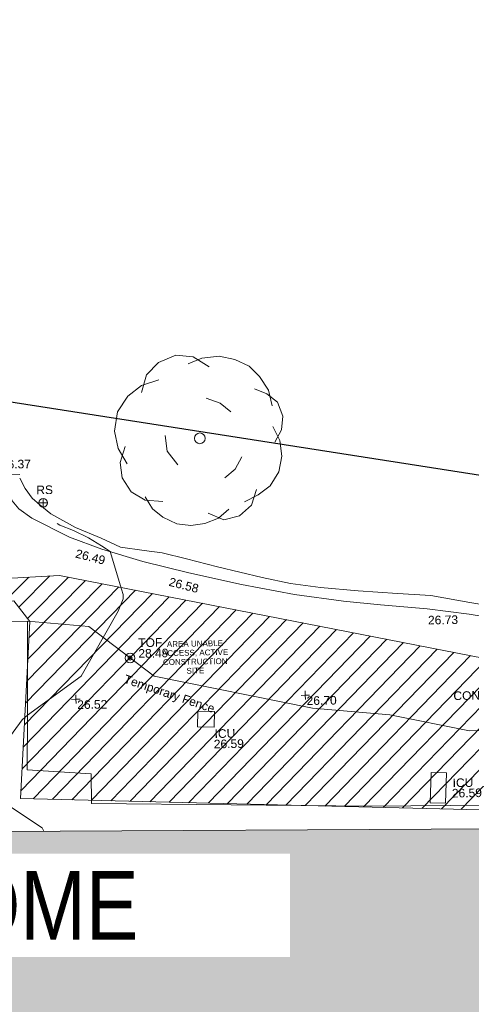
# Model space of a CAD drawing. Header units: millimetres. Extents: x -290717 to 520720, y -103372 to 287762.
# Tile 180 of 256: x -128838 to -109149, y 239118 to 282025. Entities that reach past the tile are written whole.
import ezdxf

# ---------------------------------------------------------------- set-up
doc = ezdxf.new("R2010")
doc.units = ezdxf.units.MM
doc.linetypes.add('IMPORT-UG_ELEC_STREET LIGHTING_QLB2 _2_', pattern=[2700, 1500, -300.0000000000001, 0, -250, 150, -300.0000000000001, 0, -200])
for name, color, linetype, lineweight, true_color in [('00__TOPO__TOP_OF_FENCE_SYMBOL', 7, 'Continuous', 9, 0x666666), ('00_TOPO_FENCE_2D', 7, 'Continuous', 9, 0x3f7f4f), ('00_TOPO_FURN_SIGN', 7, 'Continuous', 9, 0x666666), ('00_TOPO_SERV_IC', 5, 'Continuous', 9, 0x0000ff), ('00_TOPO_TOP_OF_FENCE', 7, 'Continuous', 9, 0x666666), ('00_TOPO_TREE', 7, 'Continuous', 9, 0x666666), ('00_TOPO_VEGETATION', 7, 'Continuous', 9, 0x52a552), ('00_TOPO_WALL_2D', 7, 'Continuous', 9, 0x7c00a5), ('00_UAV_LEVEL_SPOT', 7, 'Continuous', 9, 0x666666), ('01_DTM_CONTOUR_MNR', 7, 'Continuous', 9, 0xa5a552), ('12333-PUM-2D-U-0001-C01 - Rev2_REVIT IMPORT_dwg', 7, 'Continuous', 9, 0x767676), ('A_RHA_Line', 7, 'Continuous', 9, 0x00a600), ('PUM-SURVEY BOUNDARY_EXTENT', 190, 'Continuous', 25, 0x7f00ff), ('PUM-UNABLE TO SURVEY', 190, 'Continuous', 9, 0x7f00ff)]:
    doc.layers.add(name, color=color, linetype=linetype, lineweight=lineweight, true_color=true_color)
for name, color, linetype, lineweight in [('00_TOPO_BUILDING_UNDER_CONSTRUCTION', 7, 'Continuous', 9), ('00_TOPO_ROAD_EDGE', 7, 'Continuous', 9), ('00_TOPO_SURVEY_TEXT', 7, 'Continuous', 9), ('A_RHA_Detail', 7, 'Continuous', 9), ('A_RHA_Text', 7, 'Continuous', 9)]:
    doc.layers.add(name, color=color, linetype=linetype, lineweight=lineweight)
doc.styles.add('Arial Narrow', font='ARIALN.TTF', dxfattribs={"height": 3000})
doc.styles.add('Arial_1', font='arial.ttf', dxfattribs={"height": 250})
doc.styles.add('Swis721 Lt BT_2', font='swissl.ttf', dxfattribs={"height": 375})

# ---------------------------------------------------------------- blocks, each defined once
blk = doc.blocks.new('12333-PUM-2D-U-0001-C01 - Rev2_REVIT IMPORT_dwg_CONIFEROUS_TREE_3-2077283-Site Location Plan Existing')
at = {"layer": '00_TOPO_TREE', "color": 254, "true_color": 0xcccccc, "flags": 128}
for points in [[(533783096.7986371, 725823321.8239334), (533783324.1984195, 725824079.8232077), (533783854.7979116, 725824610.4226999), (533784612.7971861, 725824913.6224096), (533785370.7964604, 725824837.8224821), (533786052.9958074, 725824383.0229175)], [(533785143.3966781, 725824534.6227725), (533785749.7960975, 725824762.0225548), (533786507.7953721, 725824837.8224821), (533787189.994719, 725824686.2226273), (533787796.3941385, 725824383.0229175), (533788251.1937032, 725823928.2233528), (533788630.1933404, 725823321.8239334), (533788781.7931952, 725822639.6245863)], [(533782414.5992903, 725820214.0269082), (533782035.5996531, 725820896.2262552), (533781883.999798, 725821654.2255296), (533782035.5996531, 725822488.0247314), (533782490.3992176, 725823170.2240784), (533783096.7986371, 725823625.0236429), (533783854.7979116, 725823852.4234253)], [(533788023.7939209, 725823397.6238608), (533788554.3934131, 725823170.2240784), (533789009.1929776, 725822791.2244413), (533789236.5927599, 725822184.8250217), (533789160.7928324, 725821578.4256023), (533788857.5931228, 725821047.82611)], [(533785901.3959526, 725823018.6242235), (533786507.7953721, 725822791.2244413), (533786962.5949366, 725822412.224804)], [(533788781.7931952, 725821730.025457), (533789084.9929051, 725821123.6260376), (533789160.7928324, 725820441.4266905), (533789009.1929776, 725819759.2273434), (533788630.1933404, 725819152.827924), (533788099.5938483, 725818773.8282868), (533787493.1944288, 725818470.628577)], [(533784612.7971861, 725820138.2269806), (533784157.9976214, 725820744.6264004), (533784082.1976938, 725821426.8257471)], [(533783930.5978389, 725818546.4285045), (533783172.5985646, 725818622.2284319), (533782566.1991451, 725819001.2280692), (533782187.1995078, 725819607.6274886), (533782111.3995804, 725820289.8268356), (533782338.7993627, 725820972.0261825)], [(533787417.3945013, 725820441.4266905), (533787114.1947917, 725819910.8271984), (533786659.3952268, 725819531.8275611)], [(533786810.9950818, 725818167.4288672), (533786356.1955172, 725817788.42923), (533785749.7960975, 725817561.0294476), (533785143.3966781, 725817485.2295201), (533784536.9972586, 725817561.0294476), (533783930.5978389, 725817864.2291574), (533783475.7982743, 725818243.2287947), (533783172.5985646, 725818773.8282868)], [(533788023.7939209, 725819001.2280692), (533787796.3941385, 725818319.028722), (533787265.7946465, 725817864.2291574), (533786583.5952995, 725817712.6293027), (533785901.3959526, 725818015.8290123)]]:
    blk.add_lwpolyline(points, dxfattribs=at)
at = {"layer": '00_TOPO_TREE', "color": 254, "true_color": 0xcccccc}
blk.add_circle((533785598.1962427, 725821275.2258924), 233.8348129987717, dxfattribs=at)
blk = doc.blocks.new('12333-PUM-2D-U-0001-C01 - Rev2_REVIT IMPORT_dwg_MSL_RoadSign_SYM-2077193-Site Location Plan Existing')
at = {"layer": '00_TOPO_FURN_SIGN', "color": 254, "true_color": 0xcccccc}
for p, q in [((-500.2287617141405, 0), (499.7712382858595, 0)), ((-0.2287617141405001, -500.0000000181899), (-0.2287617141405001, 499.9999999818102))]:
    blk.add_line(p, q, dxfattribs=at)
blk.add_circle((-0.2287617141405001, 0), 500.0000000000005, dxfattribs=at)
blk = doc.blocks.new('12333-PUM-2D-U-0001-C01 - Rev2_REVIT IMPORT_dwg_MSL_Node_LineworkTOF-2077201-Site Location Plan Existing')
at = {"layer": '00__TOPO__TOP_OF_FENCE_SYMBOL', "color": 254, "true_color": 0xcccccc, "flags": 128}
for points in [[(165.3591892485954, 165.3591892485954), (0, 0), (-165.3591892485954, 165.3591892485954)], [(165.3591892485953, -165.3591892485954), (0, 0), (-165.3591892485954, -165.3591892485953)]]:
    blk.add_lwpolyline(points, dxfattribs=at)
at = {"layer": '00__TOPO__TOP_OF_FENCE_SYMBOL', "color": 254, "true_color": 0xcccccc}
for radius in [562.5594001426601, 233.853208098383]:
    blk.add_circle((0, 0), radius, dxfattribs=at)
blk = doc.blocks.new('12333-PUM-2D-U-0001-C01 - Rev2_REVIT IMPORT_dwg_UAV-2077255-Site Location Plan Existing')
at = {"layer": '00_UAV_LEVEL_SPOT', "color": 254, "true_color": 0xcccccc, "flags": 128}
for points in [[(0, -500.0000000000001), (0, 0), (-500.0000000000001, 0)], [(500.0000000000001, 0), (0, 0), (0, 500.0000000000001)]]:
    blk.add_lwpolyline(points, dxfattribs=at)
blk = doc.blocks.new('12333-PUM-2D-U-0001-C01 - Rev2_REVIT IMPORT_dwg_MGS62954_T2_Galway_ITM_3d_Rev1-2077680-Site Location Plan Existing')
at = {"layer": '00_TOPO_BUILDING_UNDER_CONSTRUCTION', "color": 254, "true_color": 0xcccccc, "flags": 128}
for points in [[(533753348.0402207, 725813556.090074), (533763126.4721197, 725813388.8852057), (533768893.0454202, 725813290.2805277), (533769107.6507362, 725813286.6109152), (533769128.3571914, 725811958.4912608), (533769949.6935448, 725811949.645325), (533773180.0461175, 725811914.8538643), (533773206.8982795, 725813378.0127835), (533777953.9632974, 725813434.1822563), (533777917.1773063, 725811640.9263531), (533777866.9854414, 725809194.156384), (533777821.1184989, 725806958.2192014)], [(533777821.1184989, 725806958.2192014), (533780612.0658804, 725806737.1720027), (533780593.6920791, 725805450.9121767), (533792778.0951399, 725805117.84461), (533797983.9410468, 725805068.9939666), (533804039.7209793, 725805012.1677079)]]:
    blk.add_lwpolyline(points, dxfattribs=at)
at = {"layer": '00_TOPO_FENCE_2D', "color": 254, "true_color": 0xcccccc, "flags": 128}
blk.add_lwpolyline([(533777953.9632974, 725813434.1822563), (533780616.7135362, 725813156.1232985), (533783421.3440192, 725810944.3339272), (533790303.2210388, 725809430.6881888), (533793670.8616384, 725809087.0408534), (533797121.8998185, 725808319.8399669), (533800578.4127405, 725808274.2084334), (533807657.1517496, 725807931.3661507), (533811093.552651, 725807687.5763478), (533817023.1783093, 725804890.3334746)], dxfattribs=at)
at = {"layer": '00_TOPO_ROAD_EDGE', "color": 254, "true_color": 0xcccccc, "flags": 128}
blk.add_lwpolyline([(533777051.5214421, 725819688.7350367), (533777370.0000001, 725818690.0000001), (533777650.0000001, 725818340), (533778210.0000001, 725817930.0000002), (533779840, 725817070), (533781240.0000001, 725816520.0000001), (533783020.0000001, 725815950.0000001), (533785020, 725815430.0000002), (533787300.0000001, 725814870), (533789610, 725814400.0000001), (533791740.0000001, 725814070.0000001), (533793340.0000001, 725813890.0000001), (533795370, 725813670.0000001), (533797210.0000001, 725813410.0000001), (533799010.0000001, 725813080.0000001)], dxfattribs=at)
at = {"layer": '00_TOPO_SERV_IC', "color": 254, "true_color": 0xcccccc, "flags": 128}
for points in [[(533785280.0000001, 725808710.0000001), (533786000.8019542, 725808679.1084878), (533786030.0000001, 725809360), (533785309.1980459, 725809390.8915124)], [(533795360.0000001, 725805220), (533795420.9634003, 725806540.8736719), (533796090, 725806510.0000001), (533796029.0365998, 725805189.1263282)]]:
    blk.add_lwpolyline(points, close=True, dxfattribs=at)
at = {"layer": '00_TOPO_VEGETATION', "color": 254, "true_color": 0xcccccc, "flags": 128}
blk.add_lwpolyline([(533777715.0597978, 725819674.037318), (533777950.0000001, 725819220), (533778240, 725818790), (533778569.7090834, 725818505.6259156), (533779040.0000001, 725818100), (533780110, 725817480.0000001), (533781220, 725817000), (533782060.0000002, 725816600), (533783080.0000001, 725816430.0000001), (533783870.0000001, 725816320.0000001), (533784920.0000001, 725816040.0000001), (533786270.0000001, 725815670), (533788210.0000001, 725815160.0000001), (533789440.0000001, 725814880), (533790740, 725814690.0000001), (533792390, 725814510.0000001), (533794090, 725814360.0000001), (533795550.0000001, 725814250), (533797240.0000001, 725813920.0000001), (533798960.0000001, 725813590)], dxfattribs=at)
at = {"layer": '00_TOPO_WALL_2D', "color": 254, "true_color": 0xcccccc, "flags": 128}
blk.add_lwpolyline([(533771387.8239682, 725819994.3440678), (533772726.54015, 725819944.4178611), (533775887.5702982, 725819878.4019449), (533777718.6881506, 725819837.8417345)], dxfattribs=at)
at = {"layer": '01_DTM_CONTOUR_MNR', "color": 254, "true_color": 0xcccccc, "flags": 128}
blk.add_lwpolyline([(533778502.1002504, 725804275.5289546), (533778430.0000002, 725804420), (533776982.925679, 725805430.3821759), (533776260.2277722, 725806711.5407071), (533776425.1421282, 725807560.7352487), (533777639.9384425, 725809138.5036631), (533777870.0000001, 725809340.0000002), (533780251.5624598, 725811009.2890908), (533781905.5518869, 725813811.9950539), (533782130.0000001, 725814340.0000001), (533782130.0466753, 725814529.7030141), (533782073.2835641, 725814760.7363778), (533781600, 725816410.0000001), (533781423.9719412, 725816537.9484823), (533781234.1333523, 725816660.7995431), (533780675.7376109, 725817027.6075127), (533780027.2969925, 725817354.4139515), (533779427.7471376, 725817600.7755605), (533779309.6541806, 725817671.2653553)], dxfattribs=at)
blk.add_blockref('12333-PUM-2D-U-0001-C01 - Rev2_REVIT IMPORT_dwg_CONIFEROUS_TREE_3-2077283-Site Location Plan Existing', (0, 0))
at = {"xscale": 0.375, "yscale": 0.375, "zscale": 0.375}
for name, p in [('12333-PUM-2D-U-0001-C01 - Rev2_REVIT IMPORT_dwg_MSL_RoadSign_SYM-2077193-Site Location Plan Existing', (533778719.2661753, 725818581.6226121)), ('12333-PUM-2D-U-0001-C01 - Rev2_REVIT IMPORT_dwg_MSL_Node_LineworkTOF-2077201-Site Location Plan Existing', (533782390.8911415, 725811756.9702927)), ('12333-PUM-2D-U-0001-C01 - Rev2_REVIT IMPORT_dwg_UAV-2077255-Site Location Plan Existing', (533780000.0000001, 725810000)), ('12333-PUM-2D-U-0001-C01 - Rev2_REVIT IMPORT_dwg_UAV-2077255-Site Location Plan Existing', (533790000.0000001, 725810000))]:
    blk.add_blockref(name, p, dxfattribs=at)
at = {"layer": '00_TOPO_FENCE_2D', "color": 251, "true_color": 0x666666, "insert": (533782195.8313906, 725811045.9428374), "char_height": 375, "width": 4753.645286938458, "attachment_point": 1, "rotation": 340.2691377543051, "line_spacing_factor": 1.005061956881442, "style": 'Swis721 Lt BT_2'}
blk.add_mtext('Temporary Fence', dxfattribs=at)
at = {"layer": '00_TOPO_FURN_SIGN', "insert": (533778429.4525908, 725819337.3267097), "char_height": 375, "width": 783.5679044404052, "attachment_point": 1, "line_spacing_factor": 1.005061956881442, "style": 'Swis721 Lt BT_2'}
blk.add_mtext('RS', dxfattribs=at)
at = {"layer": '00_TOPO_ROAD_EDGE', "color": 251, "true_color": 0x666666, "char_height": 375, "width": 1495.902363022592, "attachment_point": 1, "line_spacing_factor": 1.005061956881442, "style": 'Swis721 Lt BT_2'}
for s, insert in [('26.37', (533776904.1023918, 725820478.0897989)), ('26.73', (533795404.5362218, 725813366.1199654))]:
    blk.add_mtext(s, dxfattribs=dict(at, insert=insert))
at = {"layer": '00_TOPO_ROAD_EDGE', "color": 251, "true_color": 0x666666, "char_height": 375, "width": 1495.902363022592, "attachment_point": 1, "rotation": 344.7128612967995, "line_spacing_factor": 1.005061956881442, "style": 'Swis721 Lt BT_2'}
for s, insert in [('26.49', (533780156.1661895, 725816546.6793386)), ('26.58', (533784206.6102879, 725815243.5868677))]:
    blk.add_mtext(s, dxfattribs=dict(at, insert=insert))
at = {"layer": '00_TOPO_SERV_IC', "color": 251, "true_color": 0x666666, "char_height": 375, "attachment_point": 1, "line_spacing_factor": 1.005061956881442, "style": 'Swis721 Lt BT_2'}
for s, insert, width in [('ICU', (533786015.2315343, 725808583.6064016), 1021.012723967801), ('26.59', (533785973.1666133, 725808131.6642036), 1495.902363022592), ('ICU', (533796354.5845506, 725806259.8625637), 1021.012723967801), ('26.59', (533796312.5196297, 725805807.9203659), 1495.902363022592)]:
    blk.add_mtext(s, dxfattribs=dict(at, insert=insert, width=width))
at = {"layer": '00_TOPO_SURVEY_TEXT', "color": 251, "true_color": 0x666666, "insert": (533796454.5828624, 725810052.1644741), "char_height": 375, "width": 3286.236302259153, "attachment_point": 1, "line_spacing_factor": 1.005061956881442, "style": 'Swis721 Lt BT_2'}
blk.add_mtext('CONCRETE', dxfattribs=at)
at = {"layer": '00_TOPO_TOP_OF_FENCE', "char_height": 375, "attachment_point": 1, "line_spacing_factor": 1.005061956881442, "style": 'Swis721 Lt BT_2'}
for s, insert, width in [('TOF', (533782759.7624407, 725812601.7249515), 1163.479615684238), ('28.49', (533782754.4728901, 725812136.0821037), 1495.902363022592)]:
    blk.add_mtext(s, dxfattribs=dict(at, insert=insert, width=width))
at = {"layer": '00_UAV_LEVEL_SPOT', "char_height": 375, "width": 1495.902363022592, "attachment_point": 1, "line_spacing_factor": 1.005061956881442, "style": 'Swis721 Lt BT_2'}
for s, insert in [('26.52', (533780051.8765643, 725809949.1441547)), ('26.70', (533790051.8765643, 725809949.1441547))]:
    blk.add_mtext(s, dxfattribs=dict(at, insert=insert))
blk = doc.blocks.new('12333-PUM-2D-U-0001-C01 - Rev2_REVIT IMPORT_dwg-1620468-Site Location Plan Existing')
at = {"layer": 'PUM-UNABLE TO SURVEY', "true_color": 0xffffd4}
h = blk.add_hatch(dxfattribs=at)
h.set_pattern_fill('FP_12', style=0, pattern_type=2)
h.set_pattern_definition([(45, (-533641079.65, -725615854.3560001), (-441.9417382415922, 441.9417382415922), [])])
h.paths.add_polyline_path([(140970.3501529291, 120250.643821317), (146061.3501528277, 120366.6438213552), (148088.3501528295, 121467.6438213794), (149767.1471665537, 121400.7882925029), (149826.3501528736, 121708.6438213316), (151731.3501528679, 121403.8438213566), (151716.938901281, 121323.140812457), (153551.3057732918, 121250.0899514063), (153560.1501529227, 121480.0438213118), (155503.2501529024, 121480.0438213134), (155503.2501529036, 121172.3567455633), (157605.3501529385, 121088.6438213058), (157065.3501529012, 144482.6438213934), (175086.350152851, 144480.6438212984), (176746.3501528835, 146023.6438213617), (172843.7316528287, 147528.9658213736), (173338.673991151, 175796.3692980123), (140026.0186528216, 176401.9833213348), (140028.2829734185, 176531.7061614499), (138356.741365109, 176568.5343297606), (138112.5926718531, 163525.9954559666), (137857.9316529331, 148319.2853214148), (137827.9418640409, 148319.8087951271), (137797.2156320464, 146678.3983150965), (130049.3501528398, 146808.6438212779), (127301.3501529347, 145010.6438213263), (126845.3501529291, 124909.6438213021), (140019.3501529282, 124510.6438213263), (140924.4375823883, 120456.3089638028)])
h.paths.add_polyline_path([(142549.2501529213, 122013.4438213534), (141939.6501528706, 128109.4438213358), (145140.0501528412, 128414.2438213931), (145711.5501528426, 122318.2438213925), (143523.3984173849, 122107.3376299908)])
h.paths.add_polyline_path([(156227.1501528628, 122394.4438213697), (156227.150152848, 122799.1296352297), (149501.6245217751, 123012.8231277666), (149504.5046405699, 123177.825023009), (149445.3501529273, 122546.8438213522), (148264.2501528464, 122623.0438213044), (148378.5501528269, 123842.2438212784), (149559.6501529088, 123766.0438214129), (149517.103893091, 123312.217049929), (152873.83384327, 123055.7519301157), (156227.1501528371, 123099.0105069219), (156227.1501528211, 123537.4438213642), (157370.1501528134, 123537.4438213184), (157370.1501528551, 122394.4438213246), (156679.799187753, 122394.4438213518)])
h.paths.add_polyline_path([(135386.450152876, 126509.2438213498), (129290.4501528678, 126661.6438214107), (129366.6501529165, 129404.8438213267), (135462.6501529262, 129252.4438213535)])
h.paths.add_polyline_path([(133748.1501528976, 131005.0438212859), (130700.1501528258, 131309.8438213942), (131385.9501528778, 137405.8438214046), (134395.8501528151, 137101.0438213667), (133774.8328443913, 131256.1750353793)])
h.paths.add_polyline_path([(123791.3501529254, 148495.6438213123), (125962.8758490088, 148831.2361022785), (126057.9078146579, 154829.4881495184), (124252.3501529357, 176312.6438213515), (119637.3501528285, 179332.6438213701), (91445.3501529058, 180677.6438213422), (91482.35015291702, 179887.643821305), (123767.2119867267, 148519.0968936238)])
h.paths.add_polyline_path([(195364.061714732, 187389.5906704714), (138295.3501528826, 199555.6438213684), (100054.3501528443, 198088.6438213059), (99954.35015286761, 197228.6438213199), (107251.4784825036, 197782.5141120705), (122069.3501528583, 198129.6438213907), (132241.3501528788, 197737.6438212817), (136290.3501528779, 198486.6438213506), (136971.651110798, 197569.6615461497), (136433.5006318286, 189862.6526837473), (173568.1456173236, 188304.2714601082), (173572.4321528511, 188602.423821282), (183059.4321529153, 188452.4238212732), (183056.4645273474, 188282.4086663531), (185602.4321528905, 188263.4238213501), (185594.3357990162, 187799.5840185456), (194908.7873000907, 187408.6965781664)])
at = {"layer": 'PUM-SURVEY BOUNDARY_EXTENT', "color": 201, "true_color": 0xd4aaff, "flags": 128}
blk.add_lwpolyline([(398947.0557845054, 219225.7469236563), (361065.0191528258, 201696.9033213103), (253020.3641528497, 166562.6593213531), (238979.1241529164, 183340.0803213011), (207851.1241528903, 192933.0803212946), (181881.5491528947, 199207.5523212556), (127765.7475235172, 208631.6913835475), (83230.3501530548, 209505.6438213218), (17731.79857071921, 209070.0515701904), (19321.96791528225, 195160.6532562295), (47319.66651009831, 195519.6426584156), (51594.78601370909, 181823.3532194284), (51018.52567121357, 144084.6209763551), (50538.16776373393, 139734.9456696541), (11069.20021306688, 147832.3187959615), (-5119.649847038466, 154965.6438215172), (-17798.89948526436, 159561.6058626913), (-19950.87848066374, 159515.0723393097)], dxfattribs=at)
at = {"layer": 'PUM-UNABLE TO SURVEY', "color": 7, "true_color": 0xffffd4, "flags": 128}
for points in [[(185585.2881397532, 187799.963709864), (195364.061714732, 187389.5906704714), (138295.3501528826, 199555.6438213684), (100054.3501528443, 198088.6438213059)], [(100054.3501528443, 198088.6438213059), (99954.3501528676, 197228.6438213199), (107251.4784825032, 197782.5141120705), (122069.3501528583, 198129.6438213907), (132241.3501528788, 197737.6438212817), (136290.3501528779, 198486.6438213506), (136971.651110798, 197569.6615461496), (136433.5006318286, 189862.6526837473), (173568.1456173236, 188304.2714601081)]]:
    blk.add_lwpolyline(points, dxfattribs=at)
blk.add_blockref('12333-PUM-2D-U-0001-C01 - Rev2_REVIT IMPORT_dwg_MGS62954_T2_Galway_ITM_3d_Rev1-2077680-Site Location Plan Existing', (-533641079.6498471, -725615854.3561786))
at = {"layer": 'PUM-UNABLE TO SURVEY', "color": 51, "true_color": 0xffff7f, "insert": (144148.0506821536, 196604.9572312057), "char_height": 250, "width": 3428.043514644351, "attachment_point": 2, "line_spacing_factor": 0.9417779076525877, "style": 'Arial_1'}
blk.add_mtext('AREA UNABLE\\PACCESS, ACTIVE\\PCONSTRUCTION\\PSITE', dxfattribs=at)

msp = doc.modelspace()

# ---------------------------------------------------------------- hatches: boundary and pattern name
at = {"layer": 'A_RHA_Detail', "true_color": 0xc0c0c0}
h = msp.add_hatch(color=9, dxfattribs=at)
h.paths.add_polyline_path([(-80880.60083898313, -68502.79057078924), (-80400.86592458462, -68483.4150911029), (-80400.86592458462, -62984.64684182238), (-24474.85765180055, -63009.32043784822), (-24456.14471274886, -50840.30023854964), (-36622.55041054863, -50831.65104346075), (-36622.5504104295, -44228.57792609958), (-50959.05265825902, -44213.68205212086), (-50959.05265825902, -42573.78171509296), (-54563.93258049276, -42571.21897729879), (-54565.69773355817, -45054.17447471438), (-92408.82109324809, -45027.27149617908), (-92411.78875845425, -49201.74309219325), (-100061.9988811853, -49201.74309219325), (-100052.221444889, -64852.82557835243), (-86120.90825231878, -64852.82557835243), (-86092.16626519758, -62957.90041523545), (-84861.10047611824, -62957.90041520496), (-84854.79054275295, -68240.10973718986), (-80870.60226895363, -68240.10973718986)])
h.paths.add_polyline_path([(-137238.9269955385, -68461.93840922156), (-132719.7426408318, -68433.06336920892), (-132847.0731201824, -62850.0428228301), (-130454.6837966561, -62916.63108081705), (-130498.2830220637, -61355.8539363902), (-117581.136331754, -61423.42893434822), (-117492.3908565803, -49183.91309186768), (-125136.5200282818, -49178.47881939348), (-125133.5727033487, -45032.61887132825), (-163007.1824077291, -45005.69421944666), (-163007.1824077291, -44090.29634113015), (-163123.8521375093, -44090.21339942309), (-163122.6389897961, -42383.751842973), (-166563.8543420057, -42383.75184295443), (-166565.0349082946, -44044.3982420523), (-193158.4656786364, -44025.49275802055), (-193195.152889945, -62863.6565097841), (-137269.7106414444, -62916.63108078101), (-137254.3708868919, -65679.90523788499)])
h.paths.add_polyline_path([(120310.9497607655, -32334.2823016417), (120312.4652266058, -31610.73011961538), (133451.2244789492, -31638.24899384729), (133469.2230092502, -19717.98315777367), (121295.7536929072, -19692.48606427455), (121319.8434528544, -8190.941560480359), (112277.0825929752, -8172.001674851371), (112263.1769726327, -14811.12345451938), (78285.85310969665, -14739.95861435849), (78292.82277619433, -8167.077575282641), (76545.55099677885, -8163.40371230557), (69355.76844230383, -8152.931592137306), (69353.66597202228, -9156.746357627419), (68372.60878942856, -9154.691552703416), (68372.60878942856, -13705.52853212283), (69333.72334743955, -13707.54156767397), (69325.07112544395, -16249.53369225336), (66623.4489111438, -16249.53369225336), (66619.79243932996, -17995.29925522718), (65989.07757491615, -17995.29925522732), (65985.44262769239, -19730.78799479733), (57152.23993372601, -19712.28702423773), (57127.42535098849, -31559.89461998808), (70277.87165423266, -31587.43801817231), (70277.87165428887, -32271.74147154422), (78263.96947906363, -32285.12944888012), (78266.62669288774, -31019.79372153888), (112335.8856506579, -31091.15111856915), (112335.8856506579, -32317.57330550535), (119781.4233959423, -32333.17321910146)])
h.paths.add_polyline_path([(7503.71740934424, -1791.43926322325), (15482.43097389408, -674.0213230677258), (15484.0826184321, 148.1327206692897), (56188.28042539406, 205.5276654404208), (56155.8432600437, 14338.31663138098), (18016.62665932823, 14236.4814953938), (17967.9025208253, 34313.18372075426), (21727.10644861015, 34324.06926249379), (21708.9097307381, 40608.10218319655), (18009.66447156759, 40608.10218325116), (17995.54603703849, 45483.75063445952), (9770.084212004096, 45420.63294734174), (3966.216019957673, 45443.14492469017), (3984.771235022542, 14176.56786831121), (1023.062455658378, 14176.56786840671), (-276.5134647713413, 14190.52623465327), (-231.6790044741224, 5976.811441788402), (-226.4491536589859, 193.7444677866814), (1220.250839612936, 179.5999159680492), (7477.609307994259, 143.2867556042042), (7488.638446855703, -674.0213230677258)])
h.paths.add_polyline_path([(77755.59663317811, 53.47451145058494), (77729.51881611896, 1699.844979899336), (94464.47132486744, 1659.976083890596), (94606.37913471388, 17991.39023626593), (88810.41901146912, 18015.03260816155), (88799.89418497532, 14436.74271609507), (69413.88950349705, 14457.87738898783), (69377.35724448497, 99.62816357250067), (70760.85642036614, 92.0068082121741)])
h.paths.add_polyline_path([(61252.12079698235, 46453.95617369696), (105774.7348988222, 46472.68783510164), (105768.2642197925, 61852.61234310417), (92285.13876306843, 61852.61234310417), (92308.59670397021, 65784.30757142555), (96107.46680002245, 65767.6044524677), (96059.6808111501, 75209.20847378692), (101084.8427276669, 75071.88872768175), (104988.0046543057, 74765.36560410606), (108403.6894220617, 74363.84089439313), (112009.2703903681, 73787.25420864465), (115645.3524814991, 73049.69667210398), (116890.8108050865, 72761.69136255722), (120208.9929832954, 71893.18353872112), (120865.241739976, 71703.68487155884), (124135.6329505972, 70669.67317909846), (127435.6253142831, 69480.50055823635), (127820.4368655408, 69394.93141813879), (128274.3081769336, 69331.69585757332), (128731.879114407, 69306.66104520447), (129189.9401456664, 69320.00258265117), (129645.2782985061, 69371.62688830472), (130094.6997111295, 69461.17185607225), (130535.0520071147, 69588.00939078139), (130963.2464342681, 69751.2498188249), (131376.279516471, 69949.74812593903), (131771.254123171, 70182.11198906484), (132162.5575600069, 70460.54046602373), (132496.0921582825, 70741.69081117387), (132820.8713676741, 71064.98072578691), (133117.4593294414, 71414.31364276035), (133383.77568926, 71787.23923958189), (133616.5473239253, 72178.53728446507), (133817.1647262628, 72590.54524901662), (133982.6025969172, 73017.89547517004), (134111.7005086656, 73457.59040804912), (134203.5529320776, 73906.545904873), (134257.5155882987, 74361.61286220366), (134272.5462649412, 74819.59931534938), (134250.5259874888, 75277.29281749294), (134189.6227572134, 75731.48297750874), (134090.9274700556, 76178.98397761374), (133955.1324028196, 76616.65691996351), (133783.1900598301, 77041.4318434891), (133576.3064937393, 77450.3292564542), (133335.9328436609, 77840.48103831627), (133063.7551572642, 78209.15055536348), (132761.6825665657, 78553.75185442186), (132431.8338935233, 78871.86780505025), (132076.5227904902, 79161.26705200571), (131698.2415079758, 79419.91966864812), (131299.6434187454, 79646.01139199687), (131093.5942456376, 79746.34209763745), (132146.0467355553, 83110.22226149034), (122787.763295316, 86282.54285521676), (121604.3555410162, 82800.35918872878), (117095.9864226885, 83870.84033788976), (116841.9598400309, 83526.35449576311), (116120.5435466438, 91221.9361197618), (110237.7341284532, 91274.27491024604), (110194.3680786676, 90435.39030217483), (104988.0046543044, 90486.49901569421), (104973.2761846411, 94309.82427956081), (103746.1314668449, 94309.82427962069), (103839.9937121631, 122852.1474272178), (96365.09202303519, 122931.9599471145), (96350.3400238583, 123952.416858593), (104555.5505249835, 123902.1925258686), (104607.3234457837, 120248.5396157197), (125502.5015002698, 120134.193340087), (125662.0200253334, 137657.3796883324), (114479.5865733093, 137699.2256881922), (114382.3062641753, 129149.9458158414), (104644.1590035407, 129187.997507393), (104577.9931702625, 126217.3903165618), (101184.4926405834, 126159.1566967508), (101264.6166812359, 135959.2655565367), (89967.23177303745, 135988.8856164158), (89927.63362986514, 125823.6463181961), (93630.53562299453, 125840.7948842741), (93580.6568888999, 122931.9599471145), (88697.38835373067, 122904.7310127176), (88679.38989541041, 95739.0914377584), (86378.25848993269, 95739.0914377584), (86378.18187189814, 96178.10083375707), (83279.5074328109, 96200.92083330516), (83273.62493422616, 95735.74732136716), (70169.67509616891, 95733.22421950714), (70166.2684274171, 96272.07409350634), (66674.99731291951, 96257.14073659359), (66654.74538556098, 95755.71092140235), (65784.77231076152, 95755.71092140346), (65887.65094981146, 117470.6305650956), (53473.34271625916, 117487.9046429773), (53434.44066306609, 98570.4634906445), (40649.41626913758, 98570.46349066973), (40610.16711556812, 94406.01479082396), (38853.82372865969, 94410.36303444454), (38848.65589191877, 89463.65332732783), (40612.46601909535, 89518.45976927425), (40665.38257359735, 86257.73741131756), (38372.19584673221, 86305.7230928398), (38369.79373532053, 76901.0507917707), (50937.95125076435, 76944.40198877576), (50922.88567283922, 74598.78180893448), (56484.90611318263, 74588.85093774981), (56484.9061131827, 75194.85181998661), (92465.40372273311, 75233.02581663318), (92645.92783659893, 71766.64845097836), (89810.5550181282, 69362.83965827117), (85313.16173971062, 69360.94750424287), (85313.16173971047, 66907.40508090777), (75210.14498260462, 66903.15451592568), (75210.14498260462, 63815.70944554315), (70819.40014306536, 63815.70999204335), (70819.21601502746, 64253.35708063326), (69456.8341568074, 64253.35708063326), (69455.71957374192, 66901.99623168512), (61303.3285675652, 66898.56680686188), (61304.56054652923, 63970.32021231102), (70500.41048205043, 63970.32021223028), (70500.40885431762, 61852.59006210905), (61245.64388480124, 61848.69637492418), (61252.12079698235, 46455.07044720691)])
h.paths.add_polyline_path([(-17153.16561239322, 48569.32684293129), (-17153.16561227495, 60770.38083690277), (-29362.88357762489, 60774.7042869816), (-29362.88357762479, 67399.20394583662), (-43507.25361058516, 67405.01911302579), (-43488.53133082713, 69093.07334179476), (-45766.41866234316, 69109.32868391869), (-45794.34620035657, 67405.01911302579), (-47272.11273197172, 67404.21245453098), (-47272.44887636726, 66454.91798912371), (-86004.56386335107, 66468.6329952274), (-86006.66970790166, 60521.58362724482), (-92662.8772251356, 60521.58362724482), (-92666.53762789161, 50184.35611936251), (-79752.016597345, 50179.78302554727), (-79752.016597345, 48591.49323813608), (-17157.71631240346, 48569.32845421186)])
h.paths.add_polyline_path([(-201056.4185879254, 48628.75479108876), (-138377.9751621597, 48634.64535782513), (-138377.9751621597, 50133.28202330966), (-125467.710581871, 50134.49533928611), (-125468.6909603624, 60566.19036866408), (-132186.8595615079, 60565.86652591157), (-132187.4203588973, 66533.01978768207), (-170643.3098734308, 66805.61809689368), (-170643.3098732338, 67738.78475851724), (-200340.0100486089, 67488.93693767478), (-200348.7175167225, 60827.7802510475), (-201057.5650552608, 60827.71357562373), (-201056.6510294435, 51102.0431337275)])
h.paths.add_polyline_path([(-240051.5126725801, 54769.1949116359), (-239444.4902595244, 54811.10754483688), (-239186.5396225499, 54841.92927608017), (-238764.8191578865, 54940.98166103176), (-238382.4735933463, 55122.46891391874), (-237990.3402229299, 55354.87497237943), (-237269.2031026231, 55936.21514997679), (-237030.2712443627, 56228.66101920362), (-236793.0039600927, 56569.31473977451), (-236554.5880579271, 57004.26389721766), (-236432.7219585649, 57267.46508911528), (-236300.0815274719, 57753.26239002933), (-236250.7285154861, 58017.17885687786), (-236235.6490610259, 58516.21786795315), (-236233.2538430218, 58987.85640057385), (-236213.702979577, 59823.48083772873), (-236363.8287856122, 59820.8603820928), (-236634.0279869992, 60698.06075831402), (-236391.9547756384, 61432.1972634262), (-236225.4740089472, 61435.10319604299), (-236201.6036570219, 62637.68779599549), (-232563.5271750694, 62639.28734435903), (-232563.5271750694, 63049.03842407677), (-232732.1945866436, 63049.15302221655), (-232860.1521278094, 63457.9589027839), (-232731.6068089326, 63914.24862701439), (-232560.8209657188, 63914.24862701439), (-232521.9864006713, 70597.99604498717), (-240628.6947850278, 70598.85496274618), (-240629.7923196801, 72350.98321581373), (-246412.6011213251, 72347.36085937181), (-246412.6011213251, 70616.45923939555), (-254449.5805725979, 70618.60952619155), (-254454.637144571, 70754.06491724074), (-254469.7140363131, 73191.6627625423), (-263883.2532625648, 73267.83063692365), (-263902.4181505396, 68260.74348557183), (-263714.8217520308, 68259.82096576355), (-263552.9672900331, 67819.6543439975), (-263719.0883117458, 67392.20684197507), (-263913.629869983, 67392.20684288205), (-263956.7001914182, 58633.76423459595), (-260181.1963171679, 58611.22607638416), (-260192.3146984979, 56354.25111578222), (-257184.684388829, 56339.46086010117), (-257213.4419958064, 57092.93866025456), (-257338.5163846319, 57093.27331227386), (-257471.0109295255, 57531.7457231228), (-257338.5163845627, 58062.22513700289), (-257203.4956297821, 58064.06881293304), (-257173.5751889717, 58598.54056827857), (-256478.2273617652, 58575.27357918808), (-256478.2273617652, 58788.51859477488), (-256013.0091299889, 58911.92701537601), (-255397.0786589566, 58780.99767608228), (-255397.0786664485, 58595.98242230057), (-243809.8853614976, 58585.92793205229), (-243805.3570672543, 58352.04527760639), (-243740.9394682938, 57884.52572396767), (-243619.083060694, 57421.84877501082), (-243424.3877541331, 56943.65915328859), (-243247.1437899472, 56608.24157716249), (-243003.0710577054, 56249.99021479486), (-242732.2093200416, 55932.75703086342), (-242371.7230179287, 55603.12658814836), (-242141.2551255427, 55424.88676771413), (-241804.9643038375, 55216.88439829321), (-241529.464082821, 55077.02869058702), (-241100.6275144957, 54917.18295005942), (-240836.2134980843, 54840.82833179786), (-240453.4486196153, 54788.6078413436), (-240203.3756532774, 54776.52967577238)])
h.paths.add_polyline_path([(40276.69022620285, 59895.3641775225), (40328.62676026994, 69196.9439153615), (36588.99968782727, 69217.82459101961), (36619.46637569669, 74674.25962431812), (32264.36460075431, 74687.02318924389), (32233.48293864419, 69156.26826309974), (11916.69390488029, 69269.70959690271), (11966.66200108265, 78218.75165977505), (29087.50901742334, 78123.15526811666), (29143.44567202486, 88141.13700481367), (15719.34879623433, 88216.09212957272), (15732.60379610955, 90589.99788900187), (4594.294101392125, 90652.19003492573), (4525.129359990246, 78265.12250452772), (10096.76365550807, 78234.01258734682), (10077.43887221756, 74773.03821913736), (4547.641142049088, 74803.91453678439), (4465.579974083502, 60107.16002351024), (19125.89094757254, 60025.30234268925), (19139.86249371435, 62527.53804648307), (31738.59196305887, 62457.19146407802), (31724.55430855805, 59943.11609818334), (38369.79364222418, 59906.01157297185)])
h.paths.add_polyline_path([(-246083.0241259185, 72334.29150213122), (-246083.0594797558, 72334.30275087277), (-246208.2905500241, 72334.29150213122)])
h.paths.add_polyline_path([(-114575.3004830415, 112178.0758696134), (-114575.3246436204, 112178.0758696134), (-114707.2752166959, 115801.5811617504)])
h.paths.add_polyline_path([(-154699.9178766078, 101760.4080976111), (-114382.0503338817, 101776.0542915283), (-114382.0503338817, 106926.936016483), (-113755.641395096, 106927.1791078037), (-113757.5507412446, 111847.2721532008), (-114431.6837526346, 111847.2721532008), (-114431.8098651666, 112178.075869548), (-114575.3004830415, 112178.0758696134), (-114578.9984943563, 121707.2390834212), (-123056.9849702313, 121707.2390834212), (-123068.8201032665, 156452.7036899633), (-119381.2340625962, 156454.1347343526), (-119381.2340625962, 160165.8603541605), (-115501.031452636, 160167.3661472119), (-115503.3750945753, 166206.5793118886), (-132411.7987151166, 166599.6604729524), (-132411.8243306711, 166665.6603411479), (-135275.0124468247, 166664.5489553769), (-135275.0124468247, 166628.1883102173), (-135911.3205077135, 166628.1944503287), (-135911.3479256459, 166352.1604668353), (-152521.1633846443, 166345.7145607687), (-152518.3680955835, 159142.6836790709), (-150699.3133726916, 159117.9265656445), (-150755.6690356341, 122560.6912032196), (-151059.2005266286, 122560.6912032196), (-151061.0981347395, 121302.4374931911), (-154138.3148337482, 121372.6012653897), (-154138.3148337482, 121865.183451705), (-154704.3888425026, 121867.2611370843), (-154688.5451973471, 119352.3937021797), (-154745.5933227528, 119352.3715636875), (-154745.5763474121, 118722.1532660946), (-160794.1544526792, 118748.744283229), (-160794.1544527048, 119410.5425977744), (-163852.1622693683, 119422.408321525), (-163855.0715294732, 118762.2003111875), (-167568.6765459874, 118778.5256058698), (-166634.6619849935, 124395.1277019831), (-166843.6206842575, 124471.2090400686), (-167568.6765459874, 124707.6250904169), (-168028.2173235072, 124841.3808643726), (-168630.5006276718, 124991.3056740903), (-169238.2056070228, 125117.4693074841), (-169850.3952285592, 125219.6772877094), (-170466.1255403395, 125297.7720169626), (-171089.1102599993, 125351.8553033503), (-171704.4065937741, 125381.1774254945), (-172325.0479971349, 125386.3595015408), (-172782.2248668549, 125374.5832363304), (-173401.7764236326, 125337.4554476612), (-174019.3926983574, 125276.0328036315), (-174634.1213722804, 125190.4100127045), (-175245.0145766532, 125080.7190996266), (-176047.1958093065, 124895.7675261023), (-176665.4852587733, 124724.7228134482), (-177045.3001228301, 124609.1129151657), (-177631.5127793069, 124405.2077276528), (-176665.4852586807, 118818.5158793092), (-177558.9402083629, 118822.4435769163), (-177662.2853368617, 125263.4341236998), (-176365.3912352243, 126542.9270807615), (-159462.2970490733, 126319.9103917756), (-157057.7396790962, 128609.0850976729), (-157060.6673204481, 136153.1661957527), (-158638.8016610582, 137740.2441626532), (-159352.3735831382, 137740.2441626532), (-161634.4140635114, 140201.1078539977), (-168727.9404946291, 140256.8191147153), (-171035.0401162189, 137942.884730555), (-174184.1459014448, 137942.884730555), (-176460.1168228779, 140292.2858551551), (-177341.68569345, 140292.285855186), (-177341.7114445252, 140358.4281613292), (-183428.5803825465, 140356.0660244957), (-185921.6385984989, 137917.4639097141), (-185921.6385985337, 131757.309115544), (-186906.8767412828, 131756.9267734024), (-187725.3914540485, 130809.9989183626), (-187724.0588902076, 127376.1828149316), (-186481.0281350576, 126304.557648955), (-186479.4846755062, 122327.2959175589), (-185176.2828158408, 121059.4673825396), (-180304.1129154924, 121059.4673825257), (-180304.1136492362, 118802.0484409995), (-193555.3706955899, 118802.0484409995), (-193555.3686998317, 133117.8341649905), (-192593.6442938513, 133118.2073819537), (-192593.6442938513, 134200.8158367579), (-192224.6284783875, 134200.9592041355), (-192225.5653014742, 136615.0101267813), (-192595.0012461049, 136615.0101267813), (-192595.4357332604, 137734.4745166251), (-193589.2709668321, 137734.4746851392), (-193589.2685988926, 147474.5705834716), (-193163.2062206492, 147492.8644728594), (-192606.8095195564, 147551.4951472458), (-192359.9383250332, 147589.5931622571), (-192199.8207947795, 147616.5827293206), (-191882.7548926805, 147682.9245600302), (-191568.5380071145, 147761.6632019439), (-191020.2573150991, 147932.4221712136), (-190950.5841382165, 147955.8263236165), (-190647.7999969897, 148070.951423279), (-190349.769078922, 148197.8750093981), (-190056.9509284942, 148336.4013817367), (-189769.7970512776, 148486.316942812), (-189375.4954991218, 148717.2624196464), (-189132.9060261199, 148873.2749095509), (-188867.5421091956, 149059.0543930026), (-188609.6764469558, 149255.1087866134), (-188354.9814056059, 149465.3525772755), (-188079.6339208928, 149713.8792482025), (-187884.9836199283, 149901.8220103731), (-187538.2510284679, 150274.4802367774), (-187446.2998447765, 150378.396083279), (-187241.3270201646, 150629.2310214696), (-187046.3599558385, 150887.9197697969), (-186861.699277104, 151154.0634500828), (-186546.1373636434, 151669.8298752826), (-186524.4196769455, 151707.063245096), (-163675.289831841, 151669.8298752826), (-163687.5843044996, 148134.0767945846), (-157303.6541541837, 148136.4921063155), (-157303.6541541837, 155759.9150161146), (-157557.4317586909, 155765.0384228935), (-157555.9168973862, 166678.0466575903), (-187009.2021991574, 166699.7464767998), (-187013.0952111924, 162054.4009359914), (-188707.1775469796, 162044.5925187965), (-188705.9961893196, 155021.5333641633), (-188737.9999316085, 154650.5326603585), (-188799.0133970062, 154283.1866125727), (-188857.2045401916, 154035.4341107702), (-188966.1106131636, 153679.3368924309), (-189102.6200311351, 153332.8820747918), (-189265.8911677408, 152998.2056672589), (-189454.9174010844, 152677.3710606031), (-189645.2484685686, 152421.322012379), (-189916.9563410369, 152104.2450531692), (-190212.7041973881, 151809.4634871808), (-190530.6686598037, 151538.7947475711), (-190868.889367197, 151293.9075915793), (-191225.2810786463, 151076.3118324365), (-191597.6465194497, 150887.3490190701), (-192092.8415776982, 150682.5621956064), (-192485.2937347, 150569.6612301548), (-192903.8930807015, 150482.2408890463), (-193187.215491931, 150440.8868273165), (-193594.1866364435, 150407.1257787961), (-193594.5953882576, 151459.989522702), (-205369.2399268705, 151455.4201248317), (-205354.452352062, 113350.0822379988), (-207187.1580384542, 113349.3709450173), (-207184.3024929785, 105991.0636522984), (-205312.8709512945, 105991.0636522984), (-205311.2365670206, 101769.6553082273), (-175488.645120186, 101781.2285901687), (-175488.645120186, 110889.6985621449), (-154703.462766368, 110897.5679794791), (-154700.5193329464, 103310.2697088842)])
h.paths.add_polyline_path([(193735.9435692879, 113047.8274775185), (208865.0938716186, 114991.026643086), (208976.1154122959, 114126.6471161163), (216447.8967330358, 115086.3281915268), (216038.7305308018, 118271.970241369), (232648.5073383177, 120405.3421627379), (233425.9936153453, 114352.0734369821), (240632.2017567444, 115277.6440986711), (239854.8412683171, 121329.9334728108), (256406.8682407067, 123455.8879629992), (257091.7572256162, 118089.1198988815), (264572.287122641, 119040.8180953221), (261877.8350554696, 138524.7609215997), (259178.7147038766, 138221.6086023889), (259197.3483654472, 137439.0084132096), (254686.1480587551, 136897.0007613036), (255412.6810205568, 131314.8303174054), (240852.7447965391, 129522.4514055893), (239771.0426540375, 137918.8519126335), (240649.582243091, 138010.1984551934), (240062.3063116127, 142776.6750342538), (239165.7694641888, 142685.0143484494), (237630.9646614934, 151018.3171733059), (266172.8791088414, 154560.7889781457), (271297.187694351, 142612.4006970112), (276531.7397502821, 144861.0987145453), (274941.5029779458, 148527.903728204), (302074.530765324, 160134.9084326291), (300215.9323773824, 164320.1841173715), (301528.161327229, 164907.0997990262), (300405.1237791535, 167477.8916353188), (299016.6944531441, 166945.7181825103), (295626.7488506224, 174518.7544287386), (294333.0289184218, 177537.1551681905), (287288.847594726, 174518.7544287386), (289427.6893504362, 169661.0163464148), (272956.7816584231, 162557.1203578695), (271943.2187786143, 164897.4305293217), (267016.3118217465, 162764.0369715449), (268502.3094164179, 159357.043014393), (265200.4029571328, 157946.4096681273), (226856.4166955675, 153146.7821791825), (227510.3041274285, 148852.0205335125), (228280.9873164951, 141179.0007484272), (227302.3544112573, 141050.2812999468), (227895.3788231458, 136433.1758633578), (228748.5501749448, 136523.8855003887), (229602.307730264, 128023.7667641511), (217691.2359889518, 126493.8999679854), (217642.3600127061, 126874.4332670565), (215138.5007311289, 126552.8357430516), (215194.9980427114, 126112.9650749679), (215015.6132225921, 126089.9247571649), (214840.967257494, 127449.6644606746), (192258.7012018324, 124549.1816390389), (193486.3576426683, 114991.026643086)])
h.paths.add_polyline_path([(-78076.24179098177, 117605.518872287), (-78076.23951907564, 117610.0871212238), (-78070.31812256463, 129485.733079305), (-74723.15926546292, 129478.3852560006), (-74723.15926546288, 125435.7860625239), (-48015.64546089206, 125380.0246061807), (-47996.55031653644, 135872.5822179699), (-61198.159180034, 135901.5630078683), (-74714.72264147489, 135923.5088764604), (-74723.62876031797, 131865.2975510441), (-78070.31812256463, 131872.6421692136), (-78062.97909490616, 149549.768943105), (-58292.26570494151, 149541.5607197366), (-58292.26570494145, 148946.2407608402), (-37707.70924049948, 148937.6946534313), (-37707.70924049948, 159740.0690313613), (-44148.26955758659, 159742.7429641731), (-44148.26955758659, 162961.3319175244), (-49829.95437586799, 162961.3319175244), (-49830.92144141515, 160632.0129326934), (-78494.0902662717, 160643.9130440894), (-78494.0902662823, 161615.1537737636), (-78739.22585210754, 161615.2555472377), (-78691.79195364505, 168187.9195488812), (-90844.5764503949, 168126.8149080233), (-90962.52567696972, 152686.7636278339), (-89064.97866810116, 152685.97582136), (-89079.54115383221, 117610.0871212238), (-78374.80210165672, 117605.6428258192)])
h.paths.add_polyline_path([(69254.82576126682, 129235.9722870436), (69259.97086178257, 136167.7892474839), (86068.0992678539, 136131.0235193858), (86008.66431381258, 164703.3084147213), (58789.63167882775, 164723.5115811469), (58789.63167882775, 170119.2062865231), (54460.16324890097, 170122.4198087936), (54457.21717773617, 166153.2792453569), (47042.21516498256, 166158.7829869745), (47041.10931533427, 164668.9097040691), (39173.27935198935, 164674.7495545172), (39172.83712618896, 164078.9539098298), (17014.87910992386, 164095.400525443), (17002.38841206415, 147267.1142245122), (12659.63471563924, 147267.1142245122), (12653.6008753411, 139137.9291796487), (17031.41608901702, 139134.6797717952), (17024.58791744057, 129935.3194463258), (39191.34773726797, 129918.8662983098), (39191.34773726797, 129258.2867272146), (69014.0340609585, 129236.1510132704)])
h.paths.add_polyline_path([(39265.62356917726, 139467.8223435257), (33050.91021530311, 139484.1586867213), (33087.56357182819, 153427.9220784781), (39277.60130890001, 153411.6505991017), (39277.60130890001, 152830.3127277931), (43058.29603858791, 152820.3745823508), (43024.83899408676, 140092.5601633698), (39267.2657899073, 140092.5601633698)])
h.paths.add_polyline_path([(1979.548949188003, 189123.2414339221), (18699.10403225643, 189180.0465563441), (18678.46874727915, 195253.6675675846), (24349.02704558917, 195272.9334349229), (24334.96888369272, 199550.7690689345), (28829.78348971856, 199566.0403168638), (28798.35772162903, 208815.6446465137), (24334.94961552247, 208806.1514042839), (24333.90624838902, 209113.2475694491), (16811.59093053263, 209087.6902915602), (16806.58456496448, 208843.590909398), (6772.293057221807, 208809.4991440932), (6797.166076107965, 201488.5780549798), (-8471.058649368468, 201436.7038403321), (-8471.058649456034, 200429.0172029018), (-11856.09020773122, 200417.5164702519), (-11823.72827012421, 190892.3684139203), (-7614.729360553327, 190904.9356358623), (-7614.729360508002, 190170.8290169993), (-4608.619189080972, 190169.2993656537), (-4608.238782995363, 190916.8832264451), (1973.379031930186, 190939.2444093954), (1977.122761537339, 189837.3456606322)])
h.paths.add_polyline_path([(-20506.2213294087, 190640.028646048), (-20122.28942212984, 206347.1214480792), (-41550.34215554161, 207015.255795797), (-41462.26177905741, 210449.6195896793), (-31391.41053375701, 210152.0276719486), (-31078.64493158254, 223862.574366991), (-44305.08575746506, 224230.797228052), (-44490.79956595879, 211865.5542346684), (-47510.12209651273, 211942.9901386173), (-47722.57925074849, 203659.0205615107), (-47076.06680551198, 203635.3001466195), (-47175.4684425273, 199531.9403872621), (-46801.21126120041, 199520.4703265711), (-46873.68175963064, 195478.589946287), (-44600.40472249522, 195425.25597799), (-44685.88459510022, 192243.2795180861), (-38073.99929110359, 192135.6564361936), (-38104.39995468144, 191126.9722513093), (-21537.79264469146, 190668.5723413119)])
h.paths.add_polyline_path([(16801.02360974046, 195961.5001375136), (9656.615133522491, 196015.1086064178), (9643.83815057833, 199513.9922857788), (11631.77992465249, 199485.8321209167), (11631.79209405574, 203322.2460457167), (16806.58456511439, 203391.4855727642), (16801.04077099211, 195984.4293109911)])
h.paths.add_polyline_path([(122084.9263243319, 200536.2570557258), (122088.180516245, 206386.1947929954), (125211.1061637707, 206386.1947929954), (125211.1162733, 206645.8932838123), (126202.709897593, 206645.8932838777), (126203.0204768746, 207041.0477229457), (130401.4034740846, 206979.0758390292), (130444.269112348, 209883.2802976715), (126202.8383602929, 209945.883203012), (126203.0204768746, 214624.1281189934), (127364.7919503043, 214624.1281189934), (127365.2106673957, 225380.2058570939), (126159.8599207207, 225380.2527798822), (126207.4133336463, 241475.3410923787), (119482.541129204, 241495.8747302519), (119479.204156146, 246182.0096278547), (109943.9121324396, 246175.219673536), (109953.2702600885, 233033.3814297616), (115000.5285021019, 233033.3814296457), (114999.5792924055, 208653.4991933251), (112026.3032629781, 208653.4991933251), (112024.3519988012, 200538.6764491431), (122024.6079402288, 200536.271559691)])
h.paths.add_polyline_path([(30087.05071628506, 200986.75440713), (38030.67179073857, 201028.6865661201), (38030.67179073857, 202922.9731661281), (38109.89531489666, 202923.3913649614), (38067.25569093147, 208827.6066631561), (38013.35839375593, 208827.667223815), (38012.38630312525, 209012.5383931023), (30044.90685988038, 208970.4802974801), (30060.65944993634, 205986.3119354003)])
h.paths.add_polyline_path([(195986.2599411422, 205661.5722736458), (202896.8751332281, 206052.0074670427), (202676.886254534, 209945.7611691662), (195766.2710618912, 209555.325975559)])
h.paths.add_polyline_path([(-91652.40581580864, 206392.6172135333), (-79454.24421187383, 206432.5105635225), (-79629.29258199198, 238245.6998510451), (-68904.21147484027, 238215.095164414), (-68918.56040493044, 246314.0782553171), (-68756.515268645, 246312.9061543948), (-68755.20581930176, 246638.9786699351), (-79620.07671794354, 246651.3624133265), (-79606.5628449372, 247343.5411849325), (-82154.50636787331, 247318.0695596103), (-82154.50636787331, 247488.1275895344), (-91640.64698348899, 247472.5371040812), (-91638.72040628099, 246846.4753752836), (-131470.3702759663, 246641.42150215), (-131470.3702759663, 250159.5419305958), (-142857.1087886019, 250176.7939677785), (-142864.0554935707, 246220.0701029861), (-165118.8027587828, 246272.3986783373), (-165040.0492656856, 253907.936045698), (-178677.4727934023, 253929.5079730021), (-178699.5521575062, 238176.7234097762), (-138599.3373496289, 238209.4781454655), (-138548.4479938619, 206627.5237025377), (-126646.6702863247, 206572.2299428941), (-126666.6805510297, 234825.8818836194), (-124962.7180531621, 234825.9534805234), (-124969.0241559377, 234688.4891474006), (-91595.61129713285, 234664.3133306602), (-91650.87307429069, 207155.5994723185)])
h.paths.add_polyline_path([(142123.7078306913, 209113.5383730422), (152768.4446292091, 209127.3137315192), (152745.2992288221, 227012.6338093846), (142100.5623961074, 226998.8584508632), (142121.8067345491, 210582.5602414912)])
h.paths.add_polyline_path([(168998.8561285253, 209274.9592350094), (169026.8416078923, 226860.3446541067), (161686.6780313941, 226876.6646907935), (161647.6783165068, 209291.3037608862), (168846.6177107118, 209275.2977201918)])
h.paths.add_polyline_path([(49761.46820716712, 218476.567809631), (49794.00484362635, 223316.1680811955), (41274.07755979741, 223363.4010619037), (41273.58999769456, 223290.879563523), (32187.30576793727, 223351.9666549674), (32202.10532416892, 225553.2987455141), (20081.8372469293, 225634.7833114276), (20035.26675877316, 218707.7438838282), (31566.33951793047, 218630.2204926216), (31566.12891728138, 218598.8950898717), (49547.01686615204, 218478.0095661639)])
h.paths.add_polyline_path([(162361.9830851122, 234154.0520866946), (162366.6425722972, 241589.9129272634), (135261.1026964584, 241630.986197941), (135249.0888707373, 234197.8735112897), (160249.0277027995, 234157.467167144)])
h.paths.add_polyline_path([(176458.8604388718, 246709.572470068), (176516.248447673, 252173.1529805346), (168884.2833866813, 252253.3171281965), (168934.8652923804, 257068.9279575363), (164355.0504715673, 257117.0331241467), (164296.1746742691, 251511.8088120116), (164416.8965511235, 251510.5407811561), (164367.8024342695, 246836.5737543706), (172300.1975056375, 246753.2539686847)])

# ---------------------------------------------------------------- linework, layer by layer
at = {"layer": 'A_RHA_Line', "color": 7}
msp.add_line((-91638.7204062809, 246846.4753752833), (-131470.3702759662, 246641.4215021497), dxfattribs=at)

# ---------------------------------------------------------------- block references
at = {"layer": '12333-PUM-2D-U-0001-C01 - Rev2_REVIT IMPORT_dwg', "color": 254, "linetype": 'IMPORT-UG_ELEC_STREET LIGHTING_QLB2 _2_', "true_color": 0xffd4d4, "rotation": 0.9999999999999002}
msp.add_blockref('12333-PUM-2D-U-0001-C01 - Rev2_REVIT IMPORT_dwg-1620468-Site Location Plan Existing', (-261895.0770586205, 55869.5817132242), dxfattribs=at)

# ---------------------------------------------------------------- next in the draw order: texts
at = {"layer": 'A_RHA_Text', "lineweight": 35, "insert": (-149235.3167428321, 244928.0457068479), "char_height": 3000, "width": 31426.15, "attachment_point": 1, "style": 'Arial Narrow', "bg_fill": 3, "box_fill_scale": 1.25, "bg_fill_color": 256, "bg_fill_true_color": 13158600, "bg_fill_transparency": 0}
msp.add_mtext('NURSES HOME', dxfattribs=at)

doc.saveas('drawing.dxf')
